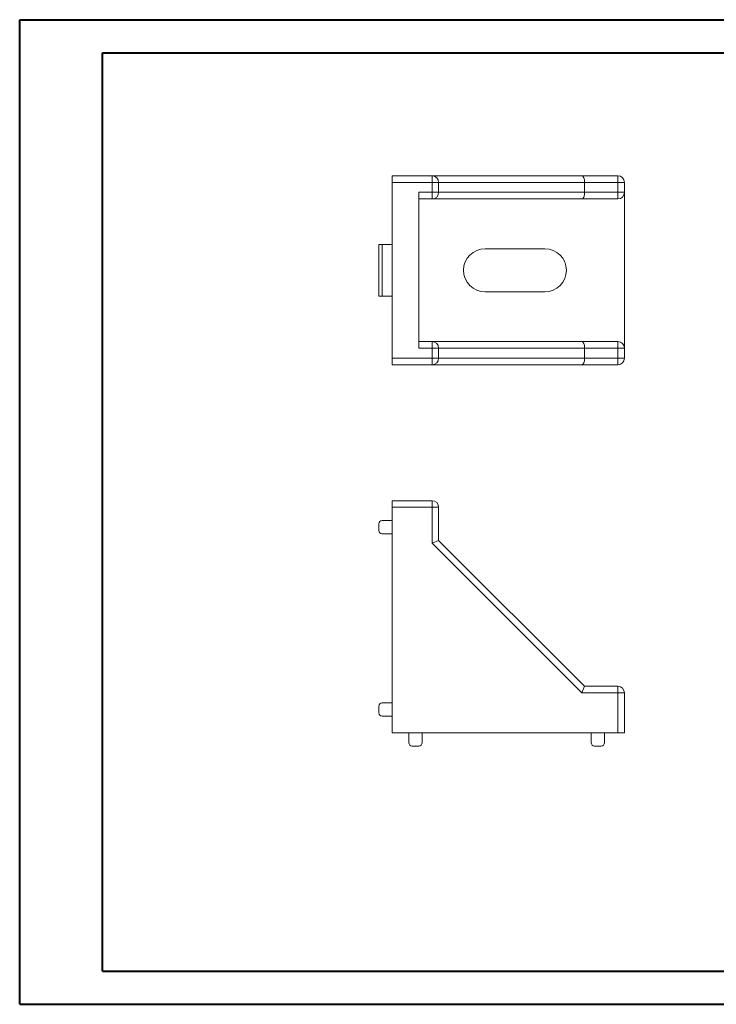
# Model space of a CAD drawing. Header units: millimetres. Extents: x 0 to 420, y 0 to 297.
# Tile 1 of 2: x 0 to 210, y 0 to 297. Entities that reach past the tile are written whole.
import ezdxf

# ---------------------------------------------------------------- set-up
doc = ezdxf.new("R2010")
doc.units = ezdxf.units.MM

msp = doc.modelspace()

# ---------------------------------------------------------------- linework, layer by layer
at = {"color": 7, "linetype": 'Continuous', "lineweight": 40}
for p, q in [((0.08, 0.21), (0.08, 297.21)), ((0.08, 297.21), (420.08, 297.21)), ((25.08, 10.21), (25.08, 287.21)), ((25.08, 287.21), (410.08, 287.21)), ((25.08, 10.21), (410.08, 10.21)), ((0.08, 0.21), (420.08, 0.21))]:
    msp.add_line(p, q, dxfattribs=at)
at = {"color": 7, "linetype": 'Continuous', "lineweight": 15}
for p, q in [((112.38, 248.14), (112.38, 250.14)), ((112.38, 250.14), (124.38, 250.14)), ((124.38, 248.14), (124.38, 250.14)), ((124.38, 250.14), (169.56, 250.14)), ((169.56, 250.14), (180.38, 250.14)), ((180.38, 248.14), (180.38, 250.14)), ((124.38, 248.14), (112.38, 248.14)), ((112.38, 195.14), (112.38, 248.14)), ((124.38, 248.14), (126.38, 248.14)), ((124.38, 245.14), (124.38, 248.14)), ((126.38, 248.14), (126.38, 245.14)), ((170.38, 248.14), (126.38, 248.14)), ((170.38, 245.14), (170.38, 248.14)), ((180.38, 248.14), (170.38, 248.14)), ((180.38, 248.14), (182.38, 248.14)), ((180.38, 245.14), (180.38, 248.14)), ((182.38, 248.14), (182.38, 245.14)), ((120.38, 198.14), (120.38, 245.14)), ((120.38, 245.14), (124.38, 245.14)), ((124.38, 245.14), (126.38, 245.14)), ((124.38, 243.14), (124.38, 245.14)), ((126.38, 245.14), (170.38, 245.14)), ((170.38, 245.14), (180.38, 245.14)), ((180.38, 245.14), (182.38, 245.14)), ((180.38, 243.14), (180.38, 245.14)), ((182.38, 198.14), (182.38, 245.14)), ((124.38, 243.14), (120.38, 243.14)), ((169.56, 243.14), (124.38, 243.14)), ((180.38, 243.14), (169.56, 243.14)), ((108.38, 213.84), (108.38, 229.44)), ((108.38, 229.44), (109.38, 229.44)), ((109.38, 229.44), (109.38, 213.84)), ((109.38, 229.44), (112.38, 229.44)), ((158.38, 228.14), (140.38, 228.14)), ((158.38, 215.14), (140.38, 215.14)), ((109.38, 213.84), (108.38, 213.84)), ((109.38, 213.84), (112.38, 213.84)), ((120.38, 200.14), (124.38, 200.14)), ((124.38, 198.14), (124.38, 200.14)), ((124.38, 200.14), (169.56, 200.14)), ((169.56, 200.14), (180.38, 200.14)), ((180.38, 198.14), (180.38, 200.14)), ((124.38, 198.14), (120.38, 198.14)), ((124.38, 195.14), (124.38, 198.14)), ((126.38, 198.14), (124.38, 198.14)), ((126.38, 198.14), (126.38, 195.14)), ((170.38, 198.14), (126.38, 198.14)), ((170.38, 198.14), (170.38, 195.14)), ((180.38, 198.14), (170.38, 198.14)), ((180.38, 198.14), (182.38, 198.14)), ((180.38, 195.14), (180.38, 198.14)), ((182.38, 198.14), (182.38, 195.14)), ((112.38, 195.14), (124.38, 195.14)), ((112.38, 193.14), (112.38, 195.14)), ((124.38, 193.14), (112.38, 193.14)), ((124.38, 195.14), (126.38, 195.14)), ((124.38, 193.14), (124.38, 195.14)), ((169.56, 193.14), (124.38, 193.14)), ((126.38, 195.14), (170.38, 195.14)), ((180.38, 193.14), (169.56, 193.14)), ((170.38, 195.14), (180.38, 195.14)), ((180.38, 195.14), (182.38, 195.14)), ((180.38, 193.14), (180.38, 195.14)), ((112.38, 152.13), (124.38, 152.13)), ((112.38, 150.13), (112.38, 152.13)), ((124.38, 150.13), (124.38, 152.13)), ((124.38, 150.13), (112.38, 150.13)), ((112.38, 150.13), (112.38, 82.13)), ((124.38, 139.3), (124.38, 150.13)), ((124.38, 150.13), (126.38, 150.13)), ((126.38, 150.13), (126.38, 140.13)), ((109.38, 146.13), (112.38, 146.13)), ((108.38, 143.13), (108.38, 145.13)), ((109.38, 142.13), (112.38, 142.13)), ((126.38, 140.13), (124.38, 139.3)), ((126.38, 140.13), (170.38, 96.13)), ((169.56, 94.13), (124.38, 139.3)), ((169.56, 94.13), (170.38, 96.13)), ((170.38, 96.13), (180.38, 96.13)), ((180.38, 94.13), (180.38, 96.13)), ((180.38, 94.13), (169.56, 94.13)), ((180.38, 82.13), (180.38, 94.13)), ((180.38, 94.13), (182.38, 94.13)), ((182.38, 94.13), (182.38, 82.13)), ((108.38, 88.13), (108.38, 90.13)), ((109.38, 91.13), (112.38, 91.13)), ((109.38, 87.13), (112.38, 87.13)), ((112.38, 82.13), (180.38, 82.13)), ((117.38, 79.13), (117.38, 82.13)), ((121.38, 79.13), (121.38, 82.13)), ((172.38, 79.13), (172.38, 82.13)), ((176.38, 79.13), (176.38, 82.13)), ((182.38, 82.13), (180.38, 82.13)), ((118.38, 78.13), (120.38, 78.13)), ((173.38, 78.13), (175.38, 78.13))]:
    msp.add_line(p, q, dxfattribs=at)
for centre, radius, start, end in [((124.38, 248.14), 2, 0, 90), ((180.38, 248.14), 2, 0, 90), ((124.38, 245.14), 2, 270, 0), ((180.38, 245.14), 2, 270, 0), ((140.38, 221.64), 6.5, 90, 270), ((158.38, 221.64), 6.5, 270, 90), ((124.38, 198.14), 2, 0, 90), ((180.38, 198.14), 2, 0, 90), ((124.38, 195.14), 2, 270, 0), ((180.38, 195.14), 2, 270, 0), ((124.38, 150.13), 2, 0, 90), ((109.38, 145.13), 1, 90, 180), ((109.38, 143.13), 1, 180, 270), ((180.38, 94.13), 2, 0, 90), ((109.38, 90.13), 1, 90, 180), ((109.38, 88.13), 1, 180, 270), ((118.38, 79.13), 1, 180, 270), ((120.38, 79.13), 1, 270, 0), ((173.38, 79.13), 1, 180, 270), ((175.38, 79.13), 1, 270, 0)]:
    msp.add_arc(centre, radius, start, end, dxfattribs=at)
for centre, start_param, end_param in [((169.56, 248.14), 4.712389, 6.283185), ((169.56, 245.14), 3.141593, 4.712389), ((169.56, 198.14), 4.712389, 6.283185), ((169.56, 195.14), 3.141593, 4.712389)]:
    msp.add_ellipse(centre, major_axis=(0, 2), ratio=0.414214, start_param=start_param, end_param=end_param, dxfattribs=at)

doc.saveas('drawing.dxf')
